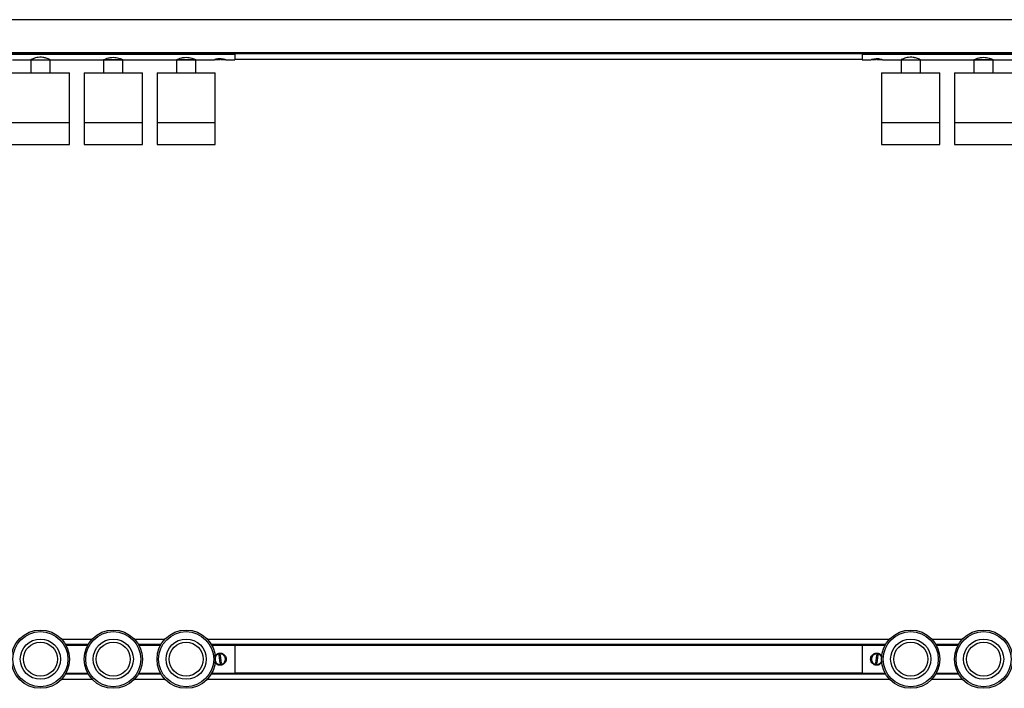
# Model space of a CAD drawing. Header units: millimetres. Extents: x 45 to 3063, y 649 to 1575.
# Tile 2 of 5: x 956 to 1564, y 665 to 1078. Entities that reach past the tile are written whole.
import ezdxf

# ---------------------------------------------------------------- set-up
doc = ezdxf.new("R2010")
doc.units = ezdxf.units.MM

msp = doc.modelspace()

# ---------------------------------------------------------------- linework, layer by layer
at = {"color": 7, "linetype": 'Continuous', "lineweight": 25}
for p, q in [((2801.68, 1077.64), (301.68, 1077.64)), ((301.68, 1057.2), (2801.68, 1057.2)), ((2801.68, 1057.13), (301.68, 1057.13)), ((939.18, 1057.11), (1089.18, 1057.11)), ((939.18, 1056.32), (1089.18, 1056.32)), ((950.78, 1057.11), (1072.68, 1057.11)), ((951.88, 1052.89), (963.18, 1052.89)), ((963.18, 1052.89), (963.18, 1044.89)), ((963.18, 1052.89), (975.18, 1052.89)), ((963.18, 1052.89), (975.18, 1052.89)), ((975.18, 1044.89), (975.18, 1052.89)), ((975.18, 1052.89), (1008.18, 1052.89)), ((1008.18, 1052.89), (1008.18, 1044.89)), ((1008.18, 1052.89), (1020.18, 1052.89)), ((1020.18, 1052.89), (1008.18, 1052.89)), ((1020.18, 1044.89), (1020.18, 1052.89)), ((1020.18, 1052.89), (1053.18, 1052.89)), ((1053.18, 1052.89), (1053.18, 1044.89)), ((1053.18, 1052.89), (1059.04, 1052.89)), ((1065.18, 1052.89), (1053.18, 1052.89)), ((1059.04, 1052.89), (1065.18, 1052.89)), ((1065.18, 1044.89), (1065.18, 1052.89)), ((1065.18, 1052.89), (1076.43, 1052.89)), ((1072.68, 1057.13), (1072.68, 1057.11)), ((1074.8, 1057.13), (1074.8, 1057.11)), ((1075.43, 1057.11), (1075.43, 1057.13)), ((1076.73, 1057.13), (1076.73, 1057.11)), ((1076.95, 1052.97), (1079.68, 1052.97)), ((1077.49, 1057.13), (1077.52, 1057.11)), ((1080.41, 1053.22), (1079.41, 1053.22)), ((1080.68, 1052.97), (1083.37, 1052.97)), ((1082.78, 1057.13), (1082.78, 1057.11)), ((1082.78, 1057.11), (1089.18, 1057.11)), ((1083.88, 1052.89), (1089.18, 1052.89)), ((1089.18, 1057.13), (1089.18, 1057.11)), ((1089.18, 1056.32), (1089.18, 1057.11)), ((1089.18, 1056.9), (1476.68, 1056.9)), ((1476.68, 1056.53), (1089.18, 1056.53)), ((1089.18, 1056.32), (1089.18, 1052.89)), ((1089.18, 1053.19), (1476.68, 1053.19)), ((1476.68, 1057.13), (1476.68, 1057.11)), ((1476.68, 1057.11), (1626.68, 1057.11)), ((1476.68, 1056.32), (1476.68, 1057.11)), ((1476.68, 1057.11), (1478.18, 1057.11)), ((1476.68, 1056.32), (1626.68, 1056.32)), ((1476.68, 1056.32), (1476.68, 1052.89)), ((1476.68, 1052.89), (1481.93, 1052.89)), ((1478.18, 1057.13), (1478.18, 1057.11)), ((1479.68, 1057.13), (1479.68, 1057.11)), ((1482.23, 1057.13), (1482.23, 1057.11)), ((1482.5, 1052.97), (1485.18, 1052.97)), ((1483.55, 1057.13), (1483.58, 1057.11)), ((1486.48, 1053.22), (1485.49, 1053.22)), ((1486.18, 1052.97), (1488.91, 1052.97)), ((1488.28, 1057.13), (1488.28, 1057.11)), ((1488.28, 1057.11), (1610.18, 1057.11)), ((1489.38, 1052.89), (1500.68, 1052.89)), ((1500.68, 1052.89), (1500.68, 1044.89)), ((1500.68, 1052.89), (1512.68, 1052.89)), ((1500.68, 1052.89), (1512.68, 1052.89)), ((1512.68, 1044.89), (1512.68, 1052.89)), ((1512.68, 1052.89), (1545.68, 1052.89)), ((1545.68, 1052.89), (1545.68, 1044.89)), ((1545.68, 1052.89), (1557.68, 1052.89)), ((1557.68, 1052.89), (1545.68, 1052.89)), ((1557.68, 1044.89), (1557.68, 1052.89)), ((1557.68, 1052.89), (1590.68, 1052.89)), ((951.18, 1044.89), (987.18, 1044.89)), ((987.18, 1014.09), (987.18, 1044.89)), ((996.18, 1044.89), (996.18, 1014.09)), ((996.18, 1044.89), (1032.18, 1044.89)), ((1032.18, 1014.09), (1032.18, 1044.89)), ((1041.18, 1044.89), (1041.18, 1014.09)), ((1041.18, 1044.89), (1058.77, 1044.89)), ((1058.77, 1044.89), (1077.18, 1044.89)), ((1077.18, 1014.09), (1077.18, 1044.89)), ((1488.68, 1044.89), (1488.68, 1014.09)), ((1488.68, 1044.89), (1524.68, 1044.89)), ((1524.68, 1014.09), (1524.68, 1044.89)), ((1533.68, 1044.89), (1533.68, 1014.09)), ((1533.68, 1044.89), (1569.68, 1044.89)), ((951.18, 1014.09), (987.18, 1014.09)), ((951.18, 1014.09), (987.18, 1014.09)), ((987.18, 1000.59), (987.18, 1014.09)), ((996.18, 1014.09), (996.18, 1000.59)), ((996.18, 1014.09), (1014.09, 1014.09)), ((996.18, 1014.09), (1032.18, 1014.09)), ((1014.09, 1014.09), (1032.18, 1014.09)), ((1032.18, 1000.59), (1032.18, 1014.09)), ((1041.18, 1014.09), (1041.18, 1000.59)), ((1041.18, 1014.09), (1077.18, 1014.09)), ((1041.18, 1014.09), (1058.77, 1014.09)), ((1058.77, 1014.09), (1077.18, 1014.09)), ((1077.18, 1000.59), (1077.18, 1014.09)), ((1488.68, 1014.09), (1488.68, 1000.59)), ((1488.68, 1014.09), (1524.68, 1014.09)), ((1488.68, 1014.09), (1524.68, 1014.09)), ((1524.68, 1000.59), (1524.68, 1014.09)), ((1533.68, 1014.09), (1533.68, 1000.59)), ((1533.68, 1014.09), (1551.59, 1014.09)), ((1533.68, 1014.09), (1569.68, 1014.09)), ((1551.59, 1014.09), (1569.68, 1014.09)), ((951.18, 1000.59), (987.18, 1000.59)), ((996.18, 1000.59), (1014.09, 1000.59)), ((1014.09, 1000.59), (1032.18, 1000.59)), ((1041.18, 1000.59), (1077.18, 1000.59)), ((1488.68, 1000.59), (1524.68, 1000.59)), ((1533.68, 1000.59), (1551.59, 1000.59)), ((1551.59, 1000.59), (1569.68, 1000.59)), ((1000.99, 694.9), (982.37, 694.9)), ((1045.99, 694.9), (1027.37, 694.9)), ((1493.49, 694.9), (1072.37, 694.9)), ((1538.49, 694.9), (1519.87, 694.9)), ((984.7, 691.76), (998.65, 691.76)), ((998.57, 691.61), (984.79, 691.61)), ((984.8, 691.6), (998.56, 691.6)), ((998.45, 691.4), (984.91, 691.4)), ((984.99, 691.25), (998.37, 691.25)), ((1029.7, 691.76), (1043.65, 691.76)), ((1043.57, 691.61), (1029.79, 691.61)), ((1029.8, 691.6), (1043.56, 691.6)), ((1043.45, 691.4), (1029.91, 691.4)), ((1029.99, 691.25), (1043.37, 691.25)), ((1074.7, 691.76), (1491.15, 691.76)), ((1491.07, 691.61), (1074.79, 691.61)), ((1074.8, 691.6), (1491.06, 691.6)), ((1490.95, 691.4), (1074.91, 691.4)), ((1074.99, 691.25), (1089.18, 691.25)), ((1089.18, 691.25), (1089.18, 674.05)), ((1089.18, 691.2), (1476.68, 691.2)), ((1476.68, 691.04), (1089.18, 691.04)), ((1476.68, 691.25), (1490.87, 691.25)), ((1476.68, 691.25), (1476.68, 674.05)), ((1522.2, 691.76), (1536.15, 691.76)), ((1536.07, 691.61), (1522.29, 691.61)), ((1522.3, 691.6), (1536.06, 691.6)), ((1535.95, 691.4), (1522.41, 691.4)), ((1522.49, 691.25), (1535.87, 691.25)), ((1077.73, 685.08), (1077.59, 685.22)), ((1080.41, 685.19), (1079.41, 685.08)), ((1079.41, 685.08), (1079.95, 680.11)), ((1080.95, 680.22), (1080.41, 685.19)), ((1082.05, 685.55), (1082.16, 685.72)), ((1483.74, 685.74), (1483.85, 685.57)), ((1485.49, 685.19), (1484.88, 680.23)), ((1486.48, 685.07), (1485.49, 685.19)), ((1485.87, 680.11), (1486.48, 685.07)), ((1488.31, 685.19), (1488.16, 685.05)), ((1078.2, 679.59), (1078.31, 679.75)), ((1079.95, 680.11), (1080.95, 680.22)), ((1082.77, 680.08), (1082.63, 680.22)), ((1483.2, 680.25), (1483.05, 680.12)), ((1484.88, 680.23), (1485.87, 680.11)), ((1487.51, 679.73), (1487.62, 679.56)), ((982.37, 670.4), (1000.99, 670.4)), ((998.65, 673.54), (984.7, 673.54)), ((984.79, 673.69), (998.57, 673.69)), ((998.56, 673.7), (984.8, 673.7)), ((984.91, 673.9), (998.45, 673.9)), ((984.99, 674.05), (998.37, 674.05)), ((1027.37, 670.4), (1045.99, 670.4)), ((1043.65, 673.54), (1029.7, 673.54)), ((1029.79, 673.69), (1043.57, 673.69)), ((1043.56, 673.7), (1029.8, 673.7)), ((1029.91, 673.9), (1043.45, 673.9)), ((1029.99, 674.05), (1043.37, 674.05)), ((1072.37, 670.4), (1493.49, 670.4)), ((1491.15, 673.54), (1074.7, 673.54)), ((1074.79, 673.69), (1491.07, 673.69)), ((1491.06, 673.7), (1074.8, 673.7)), ((1074.91, 673.9), (1490.95, 673.9)), ((1074.99, 674.05), (1089.18, 674.05)), ((1089.18, 674.26), (1476.68, 674.26)), ((1476.68, 674.1), (1089.18, 674.1)), ((1476.68, 674.05), (1490.87, 674.05)), ((1519.87, 670.4), (1538.49, 670.4)), ((1536.15, 673.54), (1522.2, 673.54)), ((1522.29, 673.69), (1536.07, 673.69)), ((1536.06, 673.7), (1522.3, 673.7)), ((1522.41, 673.9), (1535.95, 673.9)), ((1522.49, 674.05), (1535.87, 674.05))]:
    msp.add_line(p, q, dxfattribs=at)
at = {"color": 7, "linetype": 'Continuous', "lineweight": 25, "flags": 128}
for points in [[(1077.71, 1057.11), (1077.71, 1057.12), (1077.7, 1057.13)], [(1079.41, 1053.22), (1079.48, 1053.11), (1079.55, 1053.03), (1079.61, 1052.99), (1079.68, 1052.97), (1079.75, 1052.99), (1079.82, 1053.03), (1079.89, 1053.11), (1079.95, 1053.22)], [(1082.07, 1057.11), (1082.07, 1057.12), (1082.07, 1057.13)], [(1483.82, 1057.13), (1483.83, 1057.12), (1483.83, 1057.11)], [(1485.87, 1053.22), (1485.95, 1053.11), (1486.02, 1053.03), (1486.1, 1052.99), (1486.18, 1052.97), (1486.25, 1052.99), (1486.33, 1053.03), (1486.4, 1053.11), (1486.48, 1053.22)], [(1488.19, 1057.13), (1488.19, 1057.12), (1488.18, 1057.11)]]:
    msp.add_lwpolyline(points, dxfattribs=at)
at = {"color": 7, "linetype": 'Continuous', "lineweight": 25}
for centre, radius in [((969.18, 682.65), 18), ((969.18, 682.65), 17), ((1014.18, 682.65), 18), ((1014.18, 682.65), 17), ((1059.18, 682.65), 18), ((1059.18, 682.65), 17), ((1506.68, 682.65), 18), ((1506.68, 682.65), 17), ((1551.68, 682.65), 18), ((1551.68, 682.65), 17), ((969.18, 682.65), 12.42), ((1014.18, 682.65), 12.42), ((1059.18, 682.65), 12.42), ((1506.68, 682.65), 12.42), ((1551.68, 682.65), 12.42), ((969.18, 682.65), 10.5), ((1014.18, 682.65), 10.5), ((1059.18, 682.65), 10.5), ((1506.68, 682.65), 10.5), ((1551.68, 682.65), 10.5)]:
    msp.add_circle(centre, radius, dxfattribs=at)
for centre, radius, start, end in [((1080.77, 1053.34), 0.38, 197.78195, 256.00495), ((1485.1, 1053.38), 0.413, 281.39262, 338.31596), ((1077.23, 684.8), 0.2, 323.90398, 6.1959), ((1082.6, 685.38), 0.2, 186.1959, 207.33363), ((1483.3, 685.42), 0.2, 310.75738, 353.0493), ((1488.66, 684.76), 0.2, 173.0493, 215.34122), ((1077.76, 679.92), 0.2, 6.1959, 48.48781), ((1083.13, 680.5), 0.2, 143.90398, 186.1959), ((1482.7, 680.54), 0.2, 353.0493, 14.18703), ((1488.06, 679.89), 0.2, 130.75738, 173.0493)]:
    msp.add_arc(centre, radius, start, end, dxfattribs=at)
for points, knots in [([(975.18, 1052.89), (975.12, 1052.92), (975, 1052.97), (974.09, 1053.39), (972.7, 1053.91), (970.85, 1054.36), (968.83, 1054.47), (966.98, 1054.24), (965.35, 1053.8), (964.03, 1053.28), (963.28, 1052.94), (963.21, 1052.9), (963.18, 1052.89)], [0, 0, 0, 0, 0.099421, 0.198624, 0.303522, 0.415658, 0.521207, 0.61543, 0.711933, 0.819593, 0.931402, 1, 1, 1, 1]), ([(1008.18, 1052.89), (1008.19, 1052.89), (1008.22, 1052.9), (1008.61, 1053.1), (1009.64, 1053.54), (1011.18, 1054.06), (1013.12, 1054.43), (1015.11, 1054.43), (1016.9, 1054.13), (1018.45, 1053.64), (1019.64, 1053.14), (1020.14, 1052.91), (1020.17, 1052.89), (1020.18, 1052.89)], [0, 0, 0, 0, 0.034782, 0.130608, 0.229374, 0.337248, 0.449116, 0.550532, 0.643801, 0.74338, 0.853745, 0.963791, 1, 1, 1, 1]), ([(1053.18, 1052.89), (1053.19, 1052.89), (1053.22, 1052.9), (1053.61, 1053.1), (1054.64, 1053.54), (1056.18, 1054.06), (1058.12, 1054.43), (1060.11, 1054.43), (1061.9, 1054.13), (1063.45, 1053.64), (1064.64, 1053.14), (1065.14, 1052.91), (1065.17, 1052.89), (1065.18, 1052.89)], [0, 0, 0, 0, 0.034782, 0.130608, 0.229374, 0.337248, 0.449116, 0.550532, 0.643801, 0.74338, 0.853745, 0.963791, 1, 1, 1, 1]), ([(1076.43, 1052.89), (1076.47, 1052.9), (1076.55, 1052.92), (1077.16, 1053.09), (1078.08, 1053.29), (1079.26, 1053.45), (1080.53, 1053.48), (1081.73, 1053.38), (1082.78, 1053.19), (1083.54, 1053), (1083.93, 1052.89), (1083.89, 1052.9), (1083.88, 1052.9)], [0, 0, 0, 0, 0.104171, 0.20824, 0.315012, 0.424139, 0.530179, 0.632423, 0.736104, 0.844106, 0.952783, 1, 1, 1, 1]), ([(1083.37, 1052.98), (1083.36, 1052.98), (1083.34, 1052.97), (1082.97, 1053.05), (1082.29, 1053.18), (1081.34, 1053.33), (1080.28, 1053.42), (1079.18, 1053.42), (1078.19, 1053.31), (1077.44, 1053.15), (1076.99, 1053.02), (1076.91, 1052.97), (1076.94, 1052.97), (1076.95, 1052.97)], [0, 0, 0, 0, 0.044773, 0.139512, 0.248015, 0.352739, 0.455328, 0.560236, 0.668186, 0.775396, 0.880029, 0.984579, 1, 1, 1, 1]), ([(1082.32, 1057.11), (1082.32, 1057.11), (1082.33, 1057.11), (1082.34, 1057.12), (1082.35, 1057.13)], [0, 0, 0, 0, 0.240123, 1, 1, 1, 1]), ([(1481.93, 1052.89), (1481.97, 1052.9), (1482.05, 1052.92), (1482.66, 1053.09), (1483.58, 1053.29), (1484.76, 1053.45), (1486.03, 1053.48), (1487.23, 1053.38), (1488.28, 1053.19), (1489.04, 1053), (1489.43, 1052.89), (1489.39, 1052.9), (1489.38, 1052.9)], [0, 0, 0, 0, 0.104171, 0.20824, 0.315012, 0.424139, 0.530179, 0.632423, 0.736104, 0.844106, 0.952783, 1, 1, 1, 1]), ([(1487.53, 1053.31), (1487.35, 1053.34), (1486.88, 1053.4), (1485.92, 1053.43), (1484.82, 1053.36), (1483.81, 1053.22), (1483.03, 1053.07), (1482.57, 1052.98), (1482.52, 1052.98), (1482.5, 1052.98)], [0, 0, 0, 0, 0.1006027, 0.258658, 0.422048, 0.5870474, 0.748438, 0.908233, 1, 1, 1, 1]), ([(1488.91, 1052.97), (1488.92, 1052.98), (1488.95, 1052.99), (1488.68, 1053.08), (1488.53, 1053.12)], [0, 0, 0, 0, 0.463154, 1, 1, 1, 1]), ([(1512.68, 1052.89), (1512.62, 1052.92), (1512.5, 1052.97), (1511.59, 1053.39), (1510.2, 1053.91), (1508.35, 1054.36), (1506.33, 1054.47), (1504.48, 1054.24), (1502.85, 1053.8), (1501.53, 1053.28), (1500.78, 1052.94), (1500.71, 1052.9), (1500.68, 1052.89)], [0, 0, 0, 0, 0.099421, 0.198624, 0.303522, 0.415658, 0.521207, 0.61543, 0.711933, 0.819593, 0.931402, 1, 1, 1, 1]), ([(1545.68, 1052.89), (1545.69, 1052.89), (1545.72, 1052.9), (1546.11, 1053.1), (1547.14, 1053.54), (1548.68, 1054.06), (1550.62, 1054.43), (1552.61, 1054.43), (1554.4, 1054.13), (1555.95, 1053.64), (1557.14, 1053.14), (1557.64, 1052.91), (1557.67, 1052.89), (1557.68, 1052.89)], [0, 0, 0, 0, 0.034782, 0.130608, 0.229374, 0.337248, 0.449116, 0.550532, 0.643801, 0.74338, 0.853745, 0.963791, 1, 1, 1, 1]), ([(1076.93, 684.42), (1077.02, 684.6), (1077.28, 685.15), (1078.1, 685.84), (1079.26, 686.36), (1080.53, 686.45), (1081.73, 686.14), (1082.77, 685.45), (1083.55, 684.45), (1083.96, 683.23), (1083.94, 681.97), (1083.52, 680.8), (1082.74, 679.82), (1081.67, 679.13), (1080.42, 678.84), (1079.16, 678.97), (1078.06, 679.5), (1077.3, 680.12), (1077.07, 680.61), (1077.02, 680.73)], [0, 0, 0, 0, 0.029764, 0.093779, 0.159207, 0.222782, 0.284083, 0.346245, 0.410997, 0.476154, 0.538968, 0.600384, 0.663237, 0.728362, 0.793148, 0.855238, 0.916582, 0.980172, 1, 1, 1, 1]), ([(1076.97, 683.81), (1077.07, 684.08), (1077.31, 684.7), (1078.09, 685.47), (1079.13, 686.01), (1080.29, 686.16), (1081.42, 685.94), (1082.42, 685.36), (1083.15, 684.51), (1083.59, 683.48), (1083.68, 682.37), (1083.4, 681.25), (1082.77, 680.28), (1081.85, 679.56), (1080.73, 679.18), (1079.57, 679.19), (1078.49, 679.58), (1077.61, 680.24), (1077.26, 680.86), (1077.11, 681.14)], [0, 0, 0, 0, 0.045038, 0.106554, 0.168823, 0.229494, 0.288712, 0.34887, 0.41088, 0.464847, 0.524513, 0.584128, 0.644569, 0.706692, 0.768489, 0.828308, 0.887644, 0.948673, 1, 1, 1, 1]), ([(1077.17, 681.42), (1077.18, 681.4), (1077.27, 681.03), (1077.53, 680.71), (1078.02, 680.16), (1078.59, 679.71), (1079.61, 679.34), (1080.71, 679.33), (1081.76, 679.69), (1082.63, 680.38), (1083.22, 681.31), (1083.48, 682.38), (1083.39, 683.44), (1082.98, 684.42), (1082.29, 685.24), (1081.35, 685.79), (1080.28, 686.01), (1079.18, 685.87), (1078.2, 685.35), (1077.42, 684.55), (1077.17, 683.87), (1077.05, 683.54)], [0, 0, 0, 0, 0.00199, 0.06265, 0.063035, 0.122542, 0.180095, 0.237914, 0.297685, 0.358044, 0.417083, 0.475538, 0.534129, 0.587071, 0.647706, 0.706228, 0.763558, 0.822183, 0.882509, 0.942421, 1, 1, 1, 1]), ([(1481.93, 682.65), (1481.97, 683.06), (1482.05, 683.88), (1482.66, 684.99), (1483.58, 685.85), (1484.76, 686.36), (1486.03, 686.45), (1487.23, 686.13), (1488.26, 685.49), (1488.7, 684.83), (1488.92, 684.51)], [0, 0, 0, 0, 0.124821, 0.249519, 0.377457, 0.508217, 0.635277, 0.757789, 0.882024, 1, 1, 1, 1]), ([(1488.8, 680.63), (1488.61, 680.37), (1488.19, 679.75), (1487.16, 679.13), (1485.92, 678.84), (1484.67, 678.97), (1483.54, 679.49), (1482.64, 680.35), (1482.04, 681.45), (1481.96, 682.27), (1481.93, 682.65)], [0, 0, 0, 0, 0.100461, 0.233367, 0.365584, 0.492297, 0.617489, 0.747265, 0.880771, 1, 1, 1, 1]), ([(1488.77, 681.18), (1488.75, 681.12), (1488.62, 680.71), (1488.04, 680.08), (1487.09, 679.42), (1485.94, 679.14), (1484.77, 679.26), (1483.72, 679.73), (1482.88, 680.52), (1482.36, 681.52), (1482.17, 682.62), (1482.33, 683.72), (1482.86, 684.74), (1483.69, 685.55), (1484.76, 686.04), (1485.93, 686.16), (1487.06, 685.88), (1488.01, 685.26), (1488.63, 684.58), (1488.79, 684.08), (1488.83, 683.95)], [0, 0, 0, 0, 0.009876, 0.069954, 0.131811, 0.194425, 0.255432, 0.314978, 0.37547, 0.437823, 0.49209, 0.552086, 0.612032, 0.672808, 0.735275, 0.797414, 0.857565, 0.91723, 0.978597, 1, 1, 1, 1]), ([(1488.76, 683.57), (1488.7, 683.81), (1488.64, 684.05), (1488.35, 684.58), (1487.9, 685.15), (1486.99, 685.74), (1485.92, 686.01), (1484.81, 685.9), (1483.81, 685.42), (1483.02, 684.65), (1482.53, 683.67), (1482.38, 682.62), (1482.55, 681.56), (1483.04, 680.61), (1483.83, 679.86), (1484.82, 679.4), (1485.92, 679.29), (1487, 679.57), (1487.91, 680.19), (1488.53, 680.94), (1488.69, 681.5), (1488.75, 681.71)], [0, 0, 0, 0, 0.039179, 0.039559, 0.098243, 0.155, 0.212019, 0.270963, 0.330487, 0.388709, 0.446356, 0.504136, 0.556346, 0.616142, 0.673855, 0.730392, 0.788206, 0.847697, 0.90678, 0.964444, 1, 1, 1, 1])]:
    msp.add_open_spline(points, degree=3, knots=knots, dxfattribs=at)

doc.saveas('drawing.dxf')
